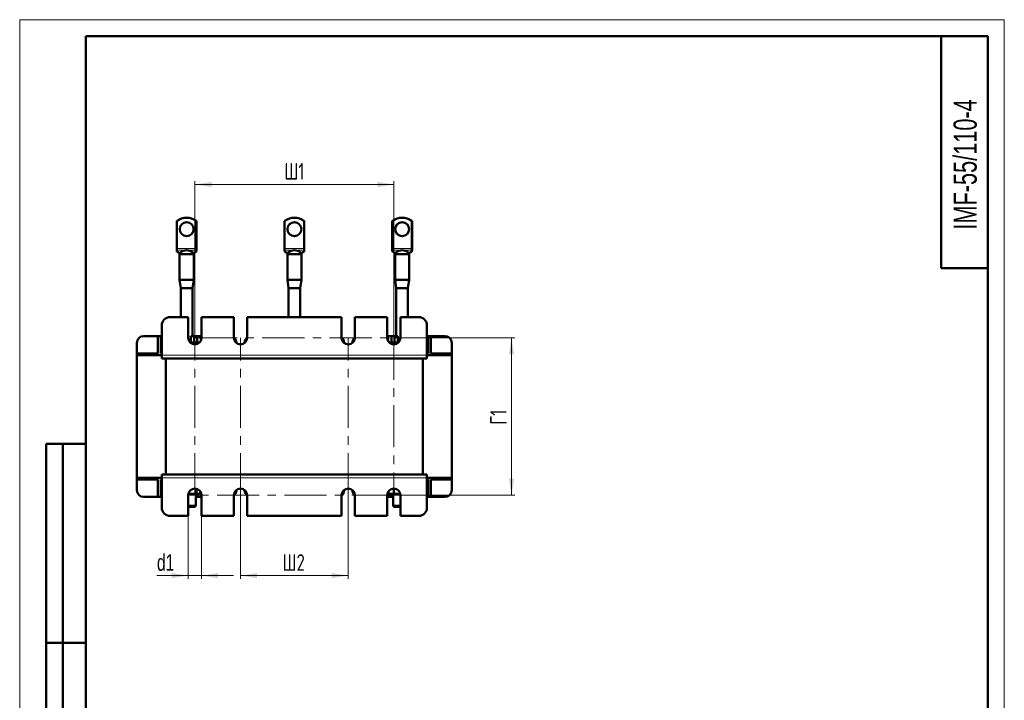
# Model space of a CAD drawing. Header units: millimetres. Extents: x 0 to 297, y 0 to 420.
# Tile 5 of 5: x 0 to 297, y 215 to 420. Entities that reach past the tile are written whole.
import ezdxf

# ---------------------------------------------------------------- set-up
doc = ezdxf.new("R2010")
doc.units = ezdxf.units.MM
doc.linetypes.add('CENTERX2', pattern=[20.32, 12.7, -2.54, 2.54, -2.54])
doc.layers.add('ОСЕВЫЕ', color=7, linetype='Continuous')
doc.styles.add('SLDTEXTSTYLE0', font='TXT', dxfattribs={"width": 0.7})
doc.styles.add('SLDTEXTSTYLE1', font='TXT', dxfattribs={"width": 0.7, "bigfont": 'bigfont'})
doc.dimstyles.new('SLDDIMSTYLE0', dxfattribs={"dimtxt": 5, "dimasz": 5, "dimexe": 0, "dimexo": 0.0625, "dimgap": 1.25, "dimtad": 2, "dimdec": 1, "dimlfac": 2, "dimrnd": 1e-09, "dimzin": 12, "dimdsep": 46, "dimtxsty": 'SLDTEXTSTYLE0', "dimsah": 1, "dimcen": 0.09, "dimadec": 0, "dimazin": 3, "dimtfac": 1, "dimtdec": 3, "dimtofl": 0, "dimtmove": 0, "dimatfit": 3, "dimfxl": 1, "dimfrac": 2, "dimtolj": 1, "dimtzin": 12, "dimarcsym": 0})
doc.dimstyles.new('SLDDIMSTYLE1', dxfattribs={"dimtxt": 5, "dimasz": 5, "dimexe": 0, "dimexo": 0.0625, "dimgap": 1.25, "dimtad": 2, "dimdec": 1, "dimlfac": 2, "dimrnd": 1e-09, "dimzin": 12, "dimdsep": 46, "dimtxsty": 'SLDTEXTSTYLE0', "dimsah": 1, "dimcen": 0.09, "dimadec": 0, "dimazin": 3, "dimtfac": 1, "dimtdec": 3, "dimtmove": 0, "dimatfit": 0, "dimfxl": 1, "dimfrac": 2, "dimtolj": 1, "dimtzin": 12, "dimarcsym": 0})

# ---------------------------------------------------------------- blocks, each defined once
blk = doc.blocks.new('_D_4')
at = {"color": 7, "linetype": 'Continuous', "lineweight": 0}
for p, q in [((52.86, 324.05), (52.86, 371.29)), ((112.86, 324.05), (112.86, 371.29)), ((52.86, 370.29), (112.86, 370.29))]:
    blk.add_line(p, q, dxfattribs=at)
at = {"color": 7, "linetype": 'Continuous', "lineweight": 18}
for points in [[(52.86, 370.29), (57.86, 369.52), (57.86, 371.06)], [(112.86, 370.29), (107.86, 371.06), (107.86, 369.52)]]:
    blk.add_solid(points, dxfattribs=at)
at = {"color": 7, "linetype": 'Continuous', "lineweight": 18, "insert": (79.84, 376.74), "char_height": 5, "attachment_point": 1, "style": 'SLDTEXTSTYLE1'}
blk.add_mtext('Ш1', dxfattribs=at)
blk = doc.blocks.new('_D_5')
at = {"color": 7, "linetype": 'Continuous', "lineweight": 0}
for p, q in [((66.61, 276.53), (66.61, 251.29)), ((99.11, 276.53), (99.11, 251.29)), ((66.61, 252.29), (99.11, 252.29))]:
    blk.add_line(p, q, dxfattribs=at)
at = {"color": 7, "linetype": 'Continuous', "lineweight": 18}
for points in [[(66.61, 252.29), (71.61, 251.52), (71.61, 253.06)], [(99.11, 252.29), (94.11, 253.06), (94.11, 251.52)]]:
    blk.add_solid(points, dxfattribs=at)
at = {"color": 7, "linetype": 'Continuous', "lineweight": 18, "insert": (79.3, 258.74), "char_height": 5, "attachment_point": 1, "style": 'SLDTEXTSTYLE1'}
blk.add_mtext('Ш2', dxfattribs=at)
blk = doc.blocks.new('_D_6')
at = {"color": 7, "linetype": 'Continuous', "lineweight": 0}
for p, q in [((112.87, 324.04), (149.36, 324.04)), ((148.36, 324.04), (148.36, 276.54)), ((112.87, 276.54), (149.36, 276.54))]:
    blk.add_line(p, q, dxfattribs=at)
at = {"color": 7, "linetype": 'Continuous', "lineweight": 18}
for points in [[(148.36, 324.04), (147.59, 319.04), (149.13, 319.04)], [(148.36, 276.54), (149.13, 281.54), (147.59, 281.54)]]:
    blk.add_solid(points, dxfattribs=at)
at = {"color": 7, "linetype": 'Continuous', "lineweight": 18, "insert": (141.91, 297.8), "char_height": 5, "attachment_point": 1, "rotation": 90, "style": 'SLDTEXTSTYLE1'}
blk.add_mtext('Г1', dxfattribs=at)
blk = doc.blocks.new('_D_7')
at = {"color": 7, "linetype": 'Continuous', "lineweight": 0}
for p, q in [((50.86, 270.28), (50.86, 251.29)), ((54.86, 270.28), (54.86, 251.29)), ((50.86, 252.29), (41.41, 252.29)), ((50.86, 252.29), (54.86, 252.29)), ((54.86, 252.29), (64.47, 252.29))]:
    blk.add_line(p, q, dxfattribs=at)
at = {"color": 7, "linetype": 'Continuous', "lineweight": 18}
for points in [[(50.86, 252.29), (45.86, 253.06), (45.86, 251.52)], [(54.86, 252.29), (59.86, 251.52), (59.86, 253.06)]]:
    blk.add_solid(points, dxfattribs=at)
at = {"color": 7, "linetype": 'Continuous', "lineweight": 18, "insert": (41.41, 258.74), "char_height": 5, "attachment_point": 1, "style": 'SLDTEXTSTYLE0'}
blk.add_mtext('d1', dxfattribs=at)

msp = doc.modelspace()

# ---------------------------------------------------------------- linework, layer by layer
at = {"color": 7, "linetype": 'Continuous', "lineweight": 50}
for p, q in [((20, 415), (20, 5)), ((292, 415), (20, 415)), ((20, 415), (20, 5)), ((278, 415), (278, 345)), ((292, 5), (292, 415)), ((47.357, 350.923), (47.357, 359.164)), ((53.357, 359.164), (53.357, 350.923)), ((79.857, 350.923), (79.857, 359.164)), ((85.857, 359.164), (85.857, 350.923)), ((112.357, 350.923), (112.357, 359.164)), ((118.357, 359.164), (118.357, 350.923)), ((47.357, 350.709), (47.357, 350.923)), ((47.357, 350.412), (47.357, 350.709)), ((53.357, 350.923), (53.357, 350.709)), ((53.357, 350.709), (53.357, 350.412)), ((79.857, 350.709), (79.857, 350.923)), ((79.857, 350.412), (79.857, 350.709)), ((85.857, 350.923), (85.857, 350.709)), ((85.857, 350.709), (85.857, 350.412)), ((112.357, 350.709), (112.357, 350.923)), ((112.357, 350.412), (112.357, 350.709)), ((118.357, 350.923), (118.357, 350.709)), ((118.357, 350.709), (118.357, 350.412)), ((47.357, 350.301), (47.357, 350.412)), ((47.447, 350.109), (47.716, 349.884)), ((48.232, 349.291), (48.232, 341.541)), ((48.232, 349.291), (52.482, 349.291)), ((48.382, 349.513), (48.382, 349.291)), ((48.406, 349.566), (48.394, 349.513)), ((52.332, 349.291), (52.332, 349.51)), ((52.482, 341.541), (52.482, 349.291)), ((52.997, 349.884), (53.267, 350.109)), ((53.357, 350.412), (53.357, 350.301)), ((79.857, 350.301), (79.857, 350.412)), ((79.947, 350.109), (80.216, 349.884)), ((80.732, 349.291), (80.732, 341.541)), ((80.732, 349.291), (84.982, 349.291)), ((80.882, 349.513), (80.882, 349.291)), ((80.906, 349.566), (80.894, 349.513)), ((84.824, 349.486), (84.943, 349.56)), ((84.832, 349.291), (84.832, 349.51)), ((84.982, 341.541), (84.982, 349.291)), ((85.497, 349.884), (85.767, 350.109)), ((85.857, 350.412), (85.857, 350.301)), ((112.357, 350.301), (112.357, 350.412)), ((112.447, 350.109), (112.716, 349.884)), ((113.232, 349.291), (113.232, 341.541)), ((113.232, 349.291), (117.482, 349.291)), ((113.382, 349.513), (113.382, 349.291)), ((113.406, 349.566), (113.394, 349.513)), ((117.332, 349.291), (117.332, 349.51)), ((117.482, 341.541), (117.482, 349.291)), ((117.997, 349.884), (118.267, 350.109)), ((118.357, 350.412), (118.357, 350.301)), ((278, 345), (292, 345)), ((48.232, 341.541), (48.607, 339.041)), ((48.232, 341.541), (52.482, 341.541)), ((48.607, 339.041), (48.607, 330.291)), ((52.107, 339.041), (48.607, 339.041)), ((52.107, 339.041), (52.482, 341.541)), ((52.107, 324.541), (52.107, 339.041)), ((80.732, 341.541), (81.107, 339.041)), ((80.732, 341.541), (84.982, 341.541)), ((81.107, 339.041), (81.107, 330.291)), ((84.607, 339.041), (81.107, 339.041)), ((84.607, 339.041), (84.982, 341.541)), ((84.607, 330.291), (84.607, 339.041)), ((113.232, 341.541), (113.607, 339.041)), ((113.232, 341.541), (117.482, 341.541)), ((113.607, 339.041), (113.607, 324.541)), ((117.107, 339.041), (113.607, 339.041)), ((117.107, 339.041), (117.482, 341.541)), ((117.107, 330.291), (117.107, 339.041)), ((50.857, 330.291), (45.357, 330.291)), ((50.857, 324.041), (50.857, 330.291)), ((54.857, 330.291), (54.857, 324.041)), ((64.607, 330.291), (54.857, 330.291)), ((64.607, 324.041), (64.607, 330.291)), ((68.607, 330.291), (68.607, 324.041)), ((97.107, 330.291), (68.607, 330.291)), ((97.107, 324.041), (97.107, 330.291)), ((101.107, 330.291), (101.107, 324.041)), ((110.857, 330.291), (101.107, 330.291)), ((110.857, 324.041), (110.857, 330.291)), ((114.857, 330.291), (114.857, 324.041)), ((120.357, 330.291), (114.857, 330.291)), ((42.857, 327.791), (42.857, 318.791)), ((122.857, 318.791), (122.857, 327.791)), ((41.669, 324.541), (37.357, 324.541)), ((41.669, 324.541), (41.669, 319.291)), ((42.544, 324.541), (41.669, 324.541)), ((42.544, 319.291), (42.544, 324.541)), ((42.857, 324.541), (42.544, 324.541)), ((51.607, 324.541), (51.607, 322.566)), ((52.669, 324.541), (51.607, 324.541)), ((53.544, 324.541), (52.669, 324.541)), ((52.669, 324.541), (52.669, 322.566)), ((53.544, 322.566), (53.544, 324.541)), ((54.607, 324.541), (53.544, 324.541)), ((54.607, 323.073), (54.607, 324.541)), ((111.107, 324.541), (111.107, 323.073)), ((112.169, 324.541), (111.107, 324.541)), ((112.169, 324.541), (112.169, 322.566)), ((113.044, 324.541), (112.169, 324.541)), ((113.044, 322.566), (113.044, 324.541)), ((114.107, 324.541), (113.044, 324.541)), ((114.107, 322.566), (114.107, 324.541)), ((123.169, 324.541), (122.857, 324.541)), ((123.169, 324.541), (123.169, 319.291)), ((124.044, 324.541), (123.169, 324.541)), ((124.044, 319.291), (124.044, 324.541)), ((128.357, 324.541), (124.044, 324.541)), ((35.357, 322.541), (35.357, 319.291)), ((51.296, 322.791), (51.607, 322.791)), ((52.857, 322.566), (51.506, 322.566)), ((53.898, 322.38), (52.857, 322.566)), ((54.107, 322.566), (52.857, 322.566)), ((65.357, 322.48), (65.357, 322.541)), ((67.857, 322.541), (67.857, 322.48)), ((97.857, 322.48), (97.857, 322.541)), ((100.357, 322.541), (100.357, 322.48)), ((111.607, 322.566), (111.546, 322.531)), ((111.811, 322.566), (111.607, 322.566)), ((112.382, 322.343), (111.811, 322.566)), ((113.816, 322.566), (111.811, 322.566)), ((112.382, 322.343), (112.382, 322.098)), ((114.115, 322.519), (113.816, 322.566)), ((114.207, 322.566), (113.816, 322.566)), ((114.107, 322.791), (114.418, 322.791)), ((130.357, 319.291), (130.357, 322.541)), ((35.357, 318.791), (35.357, 319.291)), ((35.357, 319.291), (37.257, 319.291)), ((37.257, 318.791), (35.357, 318.791)), ((35.357, 318.791), (35.357, 281.791)), ((37.257, 319.291), (37.257, 318.791)), ((41.669, 319.291), (37.257, 319.291)), ((37.257, 318.791), (42.857, 318.791)), ((42.857, 319.291), (42.544, 319.291)), ((42.857, 318.791), (42.857, 317.791)), ((122.857, 317.791), (42.857, 317.791)), ((44.107, 282.791), (44.107, 317.791)), ((121.607, 282.791), (121.607, 317.791)), ((123.169, 319.291), (122.857, 319.291)), ((122.857, 318.791), (128.457, 318.791)), ((122.857, 318.791), (122.857, 317.791)), ((128.457, 319.291), (124.044, 319.291)), ((128.457, 318.791), (128.457, 319.291)), ((128.457, 319.291), (130.357, 319.291)), ((130.357, 318.791), (128.457, 318.791)), ((130.357, 319.291), (130.357, 318.791)), ((130.357, 281.791), (130.357, 318.791)), ((8, 172), (8, 292)), ((20, 292), (8, 292)), ((8, 172), (8, 292)), ((13, 172), (13, 292)), ((13, 172), (13, 292)), ((42.857, 282.791), (122.857, 282.791)), ((42.857, 281.791), (42.857, 282.791)), ((122.857, 281.791), (122.857, 282.791)), ((35.357, 281.291), (35.357, 281.791)), ((35.357, 281.791), (37.257, 281.791)), ((37.257, 281.291), (35.357, 281.291)), ((35.357, 281.291), (35.357, 278.041)), ((37.257, 281.791), (37.257, 281.291)), ((42.857, 281.791), (37.257, 281.791)), ((37.257, 281.291), (41.669, 281.291)), ((41.669, 281.291), (41.669, 276.041)), ((42.544, 276.041), (42.544, 281.291)), ((42.544, 281.291), (42.857, 281.291)), ((42.857, 281.791), (42.857, 272.791)), ((128.457, 281.791), (122.857, 281.791)), ((122.857, 272.791), (122.857, 281.791)), ((122.857, 281.291), (123.169, 281.291)), ((123.169, 281.291), (123.169, 276.041)), ((124.044, 276.041), (124.044, 281.291)), ((124.044, 281.291), (128.457, 281.291)), ((128.457, 281.291), (128.457, 281.791)), ((128.457, 281.791), (130.357, 281.791)), ((130.357, 281.291), (128.457, 281.291)), ((130.357, 281.791), (130.357, 281.291)), ((130.357, 278.041), (130.357, 281.291)), ((50.857, 270.291), (50.857, 276.541)), ((53.857, 276.791), (50.872, 276.791)), ((53.107, 273.316), (53.107, 276.791)), ((53.363, 278.476), (53.363, 277.159)), ((53.544, 276.041), (53.544, 276.791)), ((53.857, 276.791), (54.313, 277.055)), ((54.469, 277.725), (54.469, 277.159)), ((54.607, 276.041), (54.607, 277.509)), ((54.857, 276.541), (54.857, 270.291)), ((64.607, 270.291), (64.607, 276.541)), ((65.357, 278.041), (65.357, 278.102)), ((67.857, 278.102), (67.857, 278.041)), ((68.607, 276.541), (68.607, 270.291)), ((97.107, 270.291), (97.107, 276.541)), ((97.857, 278.041), (97.857, 278.102)), ((100.357, 278.102), (100.357, 278.041)), ((101.107, 276.541), (101.107, 270.291)), ((110.857, 270.291), (110.857, 276.541)), ((111.107, 277.509), (111.107, 276.041)), ((111.227, 277.7), (111.227, 277.159)), ((111.227, 277.159), (111.323, 277.127)), ((111.311, 277.106), (111.857, 276.791)), ((114.841, 276.791), (111.857, 276.791)), ((112.169, 276.791), (112.169, 276.041)), ((112.607, 276.791), (112.607, 273.316)), ((112.839, 278.541), (112.839, 277.159)), ((114.857, 276.541), (114.857, 270.291)), ((37.357, 276.041), (41.669, 276.041)), ((41.669, 276.041), (42.544, 276.041)), ((42.544, 276.041), (42.857, 276.041)), ((50.857, 273.316), (53.107, 273.316)), ((52.857, 273.066), (53.107, 273.316)), ((53.107, 276.041), (53.544, 276.041)), ((53.544, 276.041), (54.607, 276.041)), ((111.107, 276.041), (112.169, 276.041)), ((112.169, 276.041), (112.607, 276.041)), ((112.607, 273.316), (112.857, 273.066)), ((112.607, 273.316), (114.857, 273.316)), ((122.857, 276.041), (123.169, 276.041)), ((123.169, 276.041), (124.044, 276.041)), ((124.044, 276.041), (128.357, 276.041)), ((45.357, 270.291), (50.857, 270.291)), ((52.857, 273.066), (50.857, 273.066)), ((54.857, 270.291), (64.607, 270.291)), ((68.607, 270.291), (97.107, 270.291)), ((101.107, 270.291), (110.857, 270.291)), ((114.857, 273.066), (112.857, 273.066)), ((114.857, 270.291), (120.357, 270.291)), ((8, 232), (20, 232)), ((20, 232), (8, 232))]:
    msp.add_line(p, q, dxfattribs=at)
at = {"color": 8, "linetype": 'Continuous', "lineweight": 18}
for p, q in [((47.607, 359.164), (47.357, 359.164)), ((47.462, 359.368), (47.607, 359.164)), ((47.607, 359.164), (47.607, 350.923)), ((53.107, 359.164), (53.251, 359.368)), ((53.107, 350.923), (53.107, 359.164)), ((53.357, 359.164), (53.107, 359.164)), ((80.107, 359.164), (79.857, 359.164)), ((79.962, 359.368), (80.107, 359.164)), ((80.107, 359.164), (80.107, 350.923)), ((85.607, 359.164), (85.751, 359.368)), ((85.607, 350.923), (85.607, 359.164)), ((85.857, 359.164), (85.607, 359.164)), ((112.607, 359.164), (112.357, 359.164)), ((112.462, 359.368), (112.607, 359.164)), ((112.607, 359.164), (112.607, 350.923)), ((118.107, 359.164), (118.251, 359.368)), ((118.107, 350.923), (118.107, 359.164)), ((118.357, 359.164), (118.107, 359.164)), ((47.357, 350.923), (47.607, 350.923)), ((47.607, 350.923), (47.607, 350.495)), ((47.607, 350.923), (53.107, 350.923)), ((53.107, 350.495), (47.607, 350.495)), ((47.607, 350.495), (47.607, 350.198)), ((53.107, 350.495), (53.107, 350.923)), ((53.107, 350.923), (53.357, 350.923)), ((53.107, 350.198), (53.107, 350.495)), ((79.857, 350.923), (80.107, 350.923)), ((80.107, 350.923), (80.107, 350.495)), ((80.107, 350.923), (85.607, 350.923)), ((85.607, 350.495), (80.107, 350.495)), ((80.107, 350.495), (80.107, 350.198)), ((85.607, 350.495), (85.607, 350.923)), ((85.607, 350.923), (85.857, 350.923)), ((85.607, 350.198), (85.607, 350.495)), ((112.357, 350.923), (112.607, 350.923)), ((112.607, 350.923), (112.607, 350.495)), ((112.607, 350.923), (118.107, 350.923)), ((118.107, 350.495), (112.607, 350.495)), ((112.607, 350.495), (112.607, 350.198)), ((118.107, 350.495), (118.107, 350.923)), ((118.107, 350.923), (118.357, 350.923)), ((118.107, 350.198), (118.107, 350.495)), ((47.607, 350.198), (48.037, 349.839)), ((48.037, 349.839), (48.626, 349.839)), ((52.088, 349.839), (52.677, 349.839)), ((52.677, 349.839), (53.107, 350.198)), ((80.107, 350.198), (80.537, 349.839)), ((80.537, 349.839), (81.126, 349.839)), ((84.588, 349.839), (85.177, 349.839)), ((85.177, 349.839), (85.607, 350.198)), ((112.607, 350.198), (113.037, 349.839)), ((113.037, 349.839), (113.626, 349.839)), ((117.088, 349.839), (117.677, 349.839)), ((117.677, 349.839), (118.107, 350.198)), ((122.857, 318.791), (42.857, 318.791)), ((42.857, 281.791), (122.857, 281.791))]:
    msp.add_line(p, q, dxfattribs=at)
at = {"color": 7, "linetype": 'CENTERX2', "lineweight": 18}
for p, q in [((52.857, 324.041), (112.857, 324.041)), ((52.857, 276.541), (52.857, 324.041)), ((66.607, 276.541), (66.607, 324.041)), ((99.107, 276.541), (99.107, 324.041)), ((112.857, 324.041), (112.857, 276.541)), ((112.857, 276.541), (52.857, 276.541))]:
    msp.add_line(p, q, dxfattribs=at)
at = {"color": 8, "linetype": 'Continuous', "lineweight": 18, "flags": 128}
msp.add_lwpolyline([(80.71, 349.589), (80.735, 349.579), (80.736, 349.579)], dxfattribs=at)
at = {"color": 7, "linetype": 'Continuous', "lineweight": 50}
for centre in [(50.357, 356.791), (82.857, 356.791), (115.357, 356.791)]:
    msp.add_circle(centre, 2.1, dxfattribs=at)
for centre, radius, start, end in [((50.357, 355.291), 5, 54.62346, 125.37654), ((82.857, 355.291), 5, 54.62346, 125.37654), ((115.357, 355.291), 5, 54.62346, 125.37654), ((47.607, 359.164), 0.25, 125.37654, 180), ((53.107, 359.164), 0.25, 0, 54.62346), ((80.107, 359.164), 0.25, 125.37654, 180), ((85.607, 359.164), 0.25, 0, 54.62346), ((112.607, 359.164), 0.25, 125.37654, 180), ((118.107, 359.164), 0.25, 0, 54.62346), ((47.607, 350.301), 0.25, 180, 228.30899), ((53.107, 350.301), 0.25, 311.49982, 0), ((80.107, 350.301), 0.25, 180, 228.30899), ((85.607, 350.301), 0.25, 311.49982, 0), ((112.607, 350.301), 0.25, 180, 228.30899), ((118.107, 350.301), 0.25, 311.49982, 0), ((45.357, 327.791), 2.5, 90, 180), ((120.357, 327.791), 2.5, 0, 90), ((37.357, 322.541), 2, 90, 180), ((52.857, 324.041), 2, 180, 0), ((63.357, 322.541), 2, 0, 51.31781), ((66.607, 324.041), 2, 180, 0), ((69.857, 322.541), 2, 128.68219, 180), ((95.857, 322.541), 2, 0, 51.31781), ((99.107, 324.041), 2, 180, 0), ((102.357, 322.541), 2, 128.68219, 180), ((112.857, 324.041), 2, 180, 0), ((128.357, 322.541), 2, 0, 90), ((37.357, 278.041), 2, 180, 270), ((52.857, 276.541), 2, 0, 180), ((66.607, 276.541), 2, 0, 180), ((63.357, 278.041), 2, 308.68219, 0), ((69.857, 278.041), 2, 180, 231.31781), ((99.107, 276.541), 2, 0, 180), ((95.857, 278.041), 2, 308.68219, 0), ((102.357, 278.041), 2, 180, 231.31781), ((112.857, 276.541), 2, 0, 180), ((128.357, 278.041), 2, 270, 0), ((45.357, 272.791), 2.5, 180, 270), ((120.357, 272.791), 2.5, 270, 0)]:
    msp.add_arc(centre, radius, start, end, dxfattribs=at)
at = {"color": 8, "linetype": 'Continuous', "lineweight": 18}
for centre, radius, start, end in [((50.357, 355.291), 4.75, 54.62346, 125.37654), ((82.857, 355.291), 4.75, 54.62346, 125.37654), ((115.357, 355.291), 4.75, 54.62346, 125.37654), ((47.59, 350.729), 0.234, 184.77116, 274.08413), ((53.123, 350.729), 0.234, 265.91587, 355.22884), ((80.09, 350.729), 0.234, 184.77116, 274.08413), ((85.623, 350.729), 0.234, 265.91587, 355.22884), ((112.59, 350.729), 0.234, 184.77116, 274.08413), ((118.123, 350.729), 0.234, 265.91587, 355.22884), ((47.59, 350.432), 0.234, 184.77116, 274.08413), ((47.916, 350.147), 0.331, 232.84574, 291.40072), ((48.345, 349.886), 0.326, 249.70156, 280.94284), ((52.369, 349.886), 0.326, 259.05635, 290.36486), ((52.798, 350.147), 0.331, 248.59928, 307.15426), ((53.123, 350.432), 0.234, 265.91587, 355.22884), ((80.09, 350.432), 0.234, 184.77116, 274.08413), ((80.416, 350.147), 0.331, 232.84574, 291.40072), ((80.845, 349.886), 0.326, 249.70156, 280.94284), ((84.869, 349.886), 0.326, 259.05635, 290.36486), ((85.298, 350.147), 0.331, 248.59928, 307.15426), ((85.623, 350.432), 0.234, 265.91587, 355.22884), ((112.59, 350.432), 0.234, 184.77116, 274.08413), ((112.916, 350.147), 0.331, 232.84574, 291.40072), ((113.345, 349.886), 0.326, 249.70156, 280.94284), ((117.369, 349.886), 0.326, 259.05635, 290.36486), ((117.798, 350.147), 0.331, 248.59928, 307.15426), ((118.123, 350.432), 0.234, 265.91587, 355.22884)]:
    msp.add_arc(centre, radius, start, end, dxfattribs=at)
for centre, major_axis, ratio, start_param, end_param in [((47.607, 350.626), (0.139, 0.529), 0.3044223, 2.999616, 3.8532268), ((48.783, 351.98), (0, 2.5), 0.5779587, 2.5987953, 2.8779074), ((51.93, 351.98), (0, 2.5), 0.5779587, 3.4052779, 3.6843901), ((53.107, 350.626), (-0.139, 0.529), 0.3044223, 2.4299585, 3.295717), ((80.107, 350.626), (0.139, 0.529), 0.3044223, 2.999616, 3.8532268), ((81.283, 351.98), (0, 2.5), 0.5779587, 2.5987953, 2.8779074), ((84.43, 351.98), (0, 2.5), 0.5779587, 3.4052779, 3.6843901), ((85.607, 350.626), (-0.139, 0.529), 0.3044223, 2.4299585, 3.295717), ((112.607, 350.626), (0.139, 0.529), 0.3044223, 2.999616, 3.8532268), ((113.783, 351.98), (0, 2.5), 0.5779587, 2.5987953, 2.8779074), ((116.93, 351.98), (0, 2.5), 0.5779587, 3.4052779, 3.6843901), ((118.107, 350.626), (-0.139, 0.529), 0.3044223, 2.4299585, 3.295717)]:
    msp.add_ellipse(centre, major_axis=major_axis, ratio=ratio, start_param=start_param, end_param=end_param, dxfattribs=at)
at = {"color": 7, "linetype": 'Continuous', "lineweight": 50}
for centre in [(50.357, 349.266), (82.857, 349.266), (115.357, 349.266)]:
    msp.add_ellipse(centre, major_axis=(1.975, 0), ratio=0.6032386, start_param=0.5023445, end_param=2.6392481, dxfattribs=at)
for points, knots in [([(47.716, 349.884), (47.756, 349.852), (47.916, 349.723), (48.096, 349.642), (48.231, 349.581)], [0, 0, 0, 0, 0.2461211, 1, 1, 1, 1]), ([(48.232, 349.581), (48.232, 349.581), (48.228, 349.581), (48.26, 349.569), (48.309, 349.539), (48.364, 349.502), (48.39, 349.486)], [0, 0, 0, 0, 0.0157954, 0.2733275, 0.6687963, 1, 1, 1, 1]), ([(48.236, 349.579), (48.236, 349.579), (48.236, 349.579), (48.293, 349.55), (48.344, 349.519), (48.386, 349.492), (48.398, 349.485)], [0, 0, 0, 0, 0.15274795, 0.4520456, 0.85136829, 1, 1, 1, 1]), ([(48.626, 349.839), (48.549, 349.751), (48.455, 349.644), (48.414, 349.578), (48.406, 349.566)], [0, 0, 0, 0, 0.8228252, 1, 1, 1, 1]), ([(52.307, 349.566), (52.289, 349.593), (52.244, 349.663), (52.147, 349.772), (52.088, 349.839)], [0, 0, 0, 0, 0.3864442, 1, 1, 1, 1]), ([(52.323, 349.51), (52.326, 349.511), (52.339, 349.515), (52.321, 349.544), (52.307, 349.566)], [0, 0, 0, 0, 0.2323867, 1, 1, 1, 1]), ([(52.317, 349.485), (52.34, 349.5), (52.401, 349.539), (52.475, 349.578), (52.477, 349.579), (52.477, 349.579)], [0, 0, 0, 0, 0.310353, 0.8310395, 1, 1, 1, 1]), ([(52.482, 349.581), (52.528, 349.599), (52.71, 349.672), (52.875, 349.793), (52.997, 349.884)], [0, 0, 0, 0, 0.25413123, 1, 1, 1, 1]), ([(80.216, 349.884), (80.256, 349.852), (80.416, 349.723), (80.596, 349.642), (80.731, 349.581)], [0, 0, 0, 0, 0.2461211, 1, 1, 1, 1]), ([(80.732, 349.581), (80.732, 349.581), (80.728, 349.581), (80.76, 349.569), (80.809, 349.539), (80.864, 349.502), (80.89, 349.486)], [0, 0, 0, 0, 0.0157954, 0.2733275, 0.6687963, 1, 1, 1, 1]), ([(80.762, 349.565), (80.77, 349.561), (80.797, 349.547), (80.844, 349.519), (80.887, 349.492), (80.898, 349.485)], [0, 0, 0, 0, 0.2165216, 0.7874828, 1, 1, 1, 1]), ([(81.126, 349.839), (81.049, 349.751), (80.955, 349.644), (80.914, 349.578), (80.906, 349.566)], [0, 0, 0, 0, 0.8228252, 1, 1, 1, 1]), ([(84.807, 349.566), (84.789, 349.593), (84.744, 349.663), (84.647, 349.772), (84.588, 349.839)], [0, 0, 0, 0, 0.38644415, 1, 1, 1, 1]), ([(84.823, 349.51), (84.826, 349.511), (84.839, 349.515), (84.821, 349.544), (84.807, 349.566)], [0, 0, 0, 0, 0.2323867, 1, 1, 1, 1]), ([(84.817, 349.485), (84.84, 349.5), (84.901, 349.539), (84.975, 349.578), (84.977, 349.579), (84.977, 349.579)], [0, 0, 0, 0, 0.31035298, 0.83103952, 1, 1, 1, 1]), ([(84.982, 349.581), (85.028, 349.599), (85.21, 349.672), (85.375, 349.793), (85.497, 349.884)], [0, 0, 0, 0, 0.2541312, 1, 1, 1, 1]), ([(112.716, 349.884), (112.756, 349.852), (112.916, 349.723), (113.096, 349.642), (113.231, 349.581)], [0, 0, 0, 0, 0.2461211, 1, 1, 1, 1]), ([(113.232, 349.581), (113.232, 349.581), (113.228, 349.581), (113.26, 349.569), (113.309, 349.539), (113.364, 349.502), (113.39, 349.486)], [0, 0, 0, 0, 0.0157954, 0.2733275, 0.6687963, 1, 1, 1, 1]), ([(113.236, 349.579), (113.236, 349.579), (113.236, 349.579), (113.293, 349.55), (113.344, 349.519), (113.386, 349.492), (113.398, 349.485)], [0, 0, 0, 0, 0.15274795, 0.4520456, 0.85136829, 1, 1, 1, 1]), ([(113.626, 349.839), (113.549, 349.751), (113.455, 349.644), (113.414, 349.578), (113.406, 349.566)], [0, 0, 0, 0, 0.82282521, 1, 1, 1, 1]), ([(117.307, 349.566), (117.289, 349.593), (117.244, 349.663), (117.147, 349.772), (117.088, 349.839)], [0, 0, 0, 0, 0.3864442, 1, 1, 1, 1]), ([(117.323, 349.51), (117.326, 349.511), (117.339, 349.515), (117.321, 349.544), (117.307, 349.566)], [0, 0, 0, 0, 0.2323867, 1, 1, 1, 1]), ([(117.317, 349.485), (117.34, 349.5), (117.401, 349.539), (117.475, 349.578), (117.477, 349.579), (117.477, 349.579)], [0, 0, 0, 0, 0.310353, 0.8310395, 1, 1, 1, 1]), ([(117.482, 349.581), (117.528, 349.599), (117.71, 349.672), (117.875, 349.793), (117.997, 349.884)], [0, 0, 0, 0, 0.2541312, 1, 1, 1, 1]), ([(52.857, 322.566), (52.827, 322.566), (52.472, 322.564), (52.125, 322.468), (51.806, 322.381)], [0, 0, 0, 0, 0.0835421, 1, 1, 1, 1]), ([(111.811, 322.566), (111.808, 322.566), (111.75, 322.566), (111.694, 322.533), (111.641, 322.502)], [0, 0, 0, 0, 0.0577908, 1, 1, 1, 1]), ([(113.816, 322.566), (113.782, 322.566), (113.298, 322.563), (112.823, 322.449), (112.382, 322.343)], [0, 0, 0, 0, 0.0702006, 1, 1, 1, 1]), ([(53.363, 277.159), (52.852, 277.034), (52.051, 276.838), (51.254, 277.017), (50.966, 277.081)], [0, 0, 0, 0, 0.6387642, 1, 1, 1, 1]), ([(54.469, 277.159), (54.282, 277.046), (53.913, 276.824), (53.545, 277.048), (53.363, 277.159)], [0, 0, 0, 0, 0.5063329, 1, 1, 1, 1]), ([(112.839, 277.159), (112.567, 277.046), (112.029, 276.824), (111.492, 277.048), (111.227, 277.159)], [0, 0, 0, 0, 0.5063329, 1, 1, 1, 1]), ([(114.775, 277.023), (114.575, 276.984), (113.928, 276.86), (113.284, 277.037), (112.839, 277.159)], [0, 0, 0, 0, 0.3083705, 1, 1, 1, 1])]:
    msp.add_open_spline(points, degree=3, knots=knots, dxfattribs=at)
at = {"layer": 'ОСЕВЫЕ', "lineweight": 18}
for p, q in [((0, 420), (297, 420)), ((0, 420), (0, 0)), ((297, 420), (297, 0))]:
    msp.add_line(p, q, dxfattribs=at)

# ---------------------------------------------------------------- texts
at = {"color": 7, "linetype": 'Continuous', "lineweight": 0, "insert": (281.678, 356.665), "char_height": 7, "attachment_point": 1, "rotation": 90, "style": 'SLDTEXTSTYLE0'}
msp.add_mtext('IMF-55/110-4', dxfattribs=at)

# ---------------------------------------------------------------- dimensions: what is measured, and where the dimension line sits
at = {"color": 7, "linetype": 'Continuous', "lineweight": 18}
for base, p1, p2, text, dimstyle, picture, middle in [((112.857, 370.291), (52.857, 324.041), (112.857, 324.041), 'Ш1', 'SLDDIMSTYLE0', '_D_4', (82.857, 370.291)), ((99.107, 252.291), (66.607, 276.541), (99.107, 276.541), 'Ш2', 'SLDDIMSTYLE0', '_D_5', (82.857, 252.291)), ((54.857, 252.291), (50.857, 270.291), (54.857, 270.291), 'd1', 'SLDDIMSTYLE1', '_D_7', (43.892, 252.291))]:
    dim = msp.add_linear_dim(base=base, p1=p1, p2=p2, text=text, dimstyle=dimstyle, dxfattribs=at)
    dim.commit()
    dim.dimension.update_dxf_attribs({"geometry": picture, "text_midpoint": middle, "dimtype": 160})
dim = msp.add_linear_dim(base=(148.357, 276.541), p1=(112.857, 324.041), p2=(112.857, 276.541), angle=90, text='Г1', dimstyle='SLDDIMSTYLE0', dxfattribs=at)
dim.commit()
dim.dimension.update_dxf_attribs({"geometry": '_D_6', "text_midpoint": (148.357, 300.291), "dimtype": 160})

doc.saveas('drawing.dxf')
